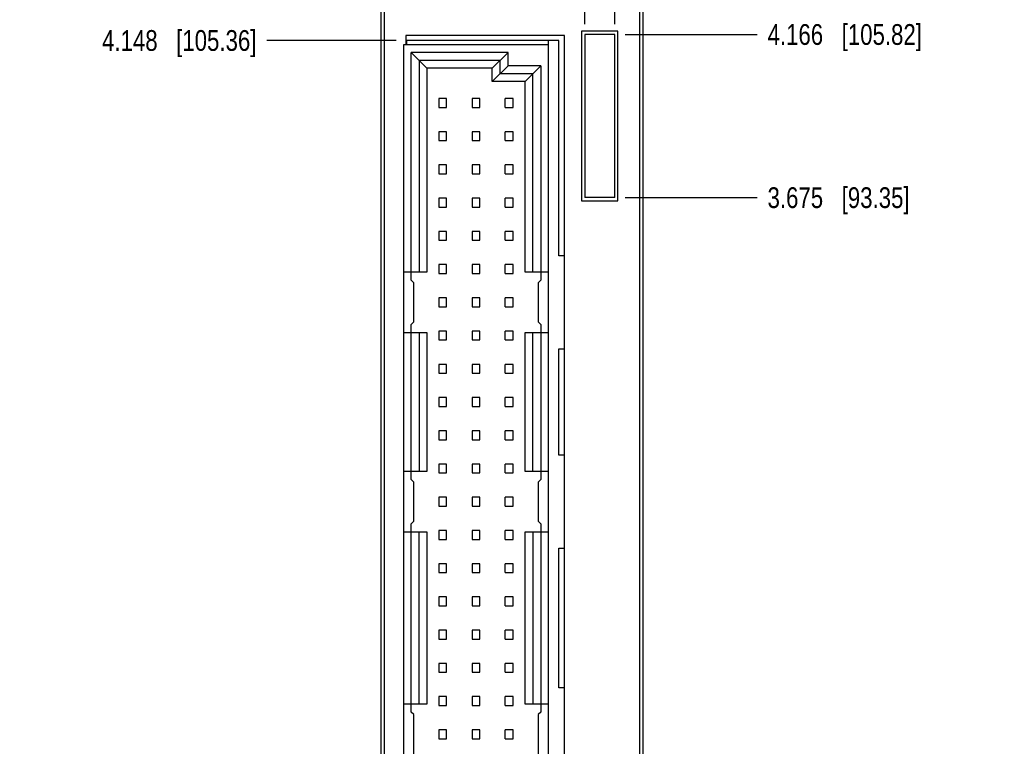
# Model space of a CAD drawing. Header units: inches. Extents: x 0 to 34, y 0 to 22.
# Tile 9 of 31: x 9.8 to 15.7, y 9.8 to 14.2. Entities that reach past the tile are written whole.
import ezdxf

# ---------------------------------------------------------------- set-up
doc = ezdxf.new("R2010")
doc.units = ezdxf.units.IN
doc.header["$LTSCALE"] = 1.87
doc.header["$MEASUREMENT"] = 0
doc.layers.get('0').update_dxf_attribs({"linetype": 'CONTINUOUS'})
doc.layers.add('DIMENSIONS', color=7, linetype='CONTINUOUS')
doc.styles.get("Standard").update_dxf_attribs({"font": 'txt', "width": 0.8})
doc.dimstyles.new('DIMSTYLE_2', dxfattribs={"dimtxt": 0.125, "dimasz": 0.18, "dimexe": 0.18, "dimexo": 0.0625, "dimgap": 0.09, "dimtad": 0, "dimtih": 1, "dimtoh": 1, "dimdec": 3, "dimlfac": 0.5, "dimzin": 4, "dimdsep": 46, "dimtxsty": 'STANDARD', "dimblk": '_FILLED', "dimblk1": '_FILLED', "dimblk2": '_FILLED', "dimcen": 0.09, "dimadec": 0, "dimazin": 0, "dimtp": 0.01, "dimtm": 0.01, "dimtfac": 1, "dimtdec": 3, "dimtofl": 0, "dimtmove": 0, "dimatfit": 3, "dimldrblk": '_FILLED', "dimfxl": 1, "dimtolj": 1, "dimtzin": 4, "dimarcsym": 0})

# ---------------------------------------------------------------- blocks, each defined once
blk = doc.blocks.new('*D11')
at = {"layer": 'DIMENSIONS', "color": 2, "linetype": 'CONTINUOUS'}
blk.add_line((13.1605, 14.1354), (13.1605, 16.3684), dxfattribs=at)
at = {"layer": 'DIMENSIONS', "color": 2, "linetype": 'CONTINUOUS', "insert": (13.098, 16.4309), "char_height": 0.125, "width": 1.325, "attachment_point": 1, "rotation": 90, "line_spacing_factor": 0.9}
blk.add_mtext('2X .319{\\Ftxt.shx;\\W1.000000;\\H0.125000; }[8.1]', dxfattribs=at)
blk = doc.blocks.new('_FILLED')
at = {"color": 0, "linetype": 'BYBLOCK'}
blk.add_solid([(0, 0), (-1, 0.174), (-1, -0.174)], dxfattribs=at)
blk = doc.blocks.new('*D12')
at = {"layer": 'DIMENSIONS', "color": 2, "linetype": 'CONTINUOUS'}
blk.add_line((13.3405, 14.1354), (13.3405, 16.3684), dxfattribs=at)
at = {"layer": 'DIMENSIONS', "color": 2, "linetype": 'CONTINUOUS', "insert": (13.278, 16.4309), "char_height": 0.125, "width": 1.525, "attachment_point": 1, "rotation": 90, "line_spacing_factor": 0.9}
blk.add_mtext('2X .409{\\Ftxt.shx;\\W1.000000;\\H0.125000; }[10.39]', dxfattribs=at)
blk = doc.blocks.new('*D15')
at = {"layer": 'DIMENSIONS', "color": 2, "linetype": 'CONTINUOUS'}
blk.add_line((13.5805, 15.6249), (14.198, 15.6249), dxfattribs=at)
at = {"layer": 'DIMENSIONS', "color": 2, "linetype": 'CONTINUOUS', "insert": (14.2605, 15.6874), "char_height": 0.125, "width": 1.425, "attachment_point": 1, "line_spacing_factor": 0.9}
blk.add_mtext('4.942{\\Ftxt.shx;\\W1.000000;\\H0.125000; }[125.53]', dxfattribs=at)
blk = doc.blocks.new('*D19')
at = {"layer": 'DIMENSIONS', "color": 2, "linetype": 'CONTINUOUS'}
blk.add_line((12.026, 14.0369), (11.247, 14.0369), dxfattribs=at)
at = {"layer": 'DIMENSIONS', "color": 2, "linetype": 'CONTINUOUS', "insert": (11.1845, 14.0994), "char_height": 0.125, "width": 1.425, "attachment_point": 3, "line_spacing_factor": 0.9}
blk.add_mtext('4.148{\\Ftxt.shx;\\W1.000000;\\H0.125000; }[105.36]', dxfattribs=at)
blk = doc.blocks.new('*D20')
at = {"layer": 'DIMENSIONS', "color": 2, "linetype": 'CONTINUOUS'}
blk.add_line((11.901, 15.0249), (11.247, 15.0249), dxfattribs=at)
at = {"layer": 'DIMENSIONS', "color": 2, "linetype": 'CONTINUOUS', "insert": (11.1845, 15.0874), "char_height": 0.125, "width": 1.425, "attachment_point": 3, "line_spacing_factor": 0.9}
blk.add_mtext('4.642{\\Ftxt.shx;\\W1.000000;\\H0.125000; }[117.91]', dxfattribs=at)
blk = doc.blocks.new('*D21')
at = {"layer": 'DIMENSIONS', "color": 2, "linetype": 'CONTINUOUS'}
blk.add_line((11.899, 15.3689), (11.247, 15.3689), dxfattribs=at)
at = {"layer": 'DIMENSIONS', "color": 2, "linetype": 'CONTINUOUS', "insert": (11.1845, 15.4314), "char_height": 0.125, "width": 1.425, "attachment_point": 3, "line_spacing_factor": 0.9}
blk.add_mtext('4.814{\\Ftxt.shx;\\W1.000000;\\H0.125000; }[122.28]', dxfattribs=at)
blk = doc.blocks.new('*D25')
at = {"layer": 'DIMENSIONS', "color": 2, "linetype": 'CONTINUOUS'}
blk.add_line((13.403, 13.0909), (14.198, 13.0909), dxfattribs=at)
at = {"layer": 'DIMENSIONS', "color": 2, "linetype": 'CONTINUOUS', "insert": (14.2605, 13.1534), "char_height": 0.125, "width": 1.325, "attachment_point": 1, "line_spacing_factor": 0.9}
blk.add_mtext('3.675{\\Ftxt.shx;\\W1.000000;\\H0.125000; }[93.35]', dxfattribs=at)
blk = doc.blocks.new('*D26')
at = {"layer": 'DIMENSIONS', "color": 2, "linetype": 'CONTINUOUS'}
blk.add_line((13.403, 14.0729), (14.198, 14.0729), dxfattribs=at)
at = {"layer": 'DIMENSIONS', "color": 2, "linetype": 'CONTINUOUS', "insert": (14.2605, 14.1354), "char_height": 0.125, "width": 1.425, "attachment_point": 1, "line_spacing_factor": 0.9}
blk.add_mtext('4.166{\\Ftxt.shx;\\W1.000000;\\H0.125000; }[105.82]', dxfattribs=at)
blk = doc.blocks.new('*D27')
at = {"layer": 'DIMENSIONS', "color": 2, "linetype": 'CONTINUOUS'}
blk.add_line((13.297, 15.3809), (14.198, 15.3809), dxfattribs=at)
at = {"layer": 'DIMENSIONS', "color": 2, "linetype": 'CONTINUOUS', "insert": (14.2605, 15.4434), "char_height": 0.125, "width": 1.425, "attachment_point": 1, "line_spacing_factor": 0.9}
blk.add_mtext('4.820{\\Ftxt.shx;\\W1.000000;\\H0.125000; }[122.43]', dxfattribs=at)

msp = doc.modelspace()

# ---------------------------------------------------------------- linework, layer by layer
at = {"color": 7, "linetype": 'CONTINUOUS'}
for p, q in [((11.9345, 5.4969), (11.9345, 15.6249)), ((13.5105, 15.6249), (13.5105, 5.4969)), ((11.9545, 5.5569), (11.9545, 15.5649)), ((13.4905, 15.5649), (13.4905, 5.5569)), ((12.0845, 14.0669), (12.0845, 14.0113)), ((13.0385, 14.0669), (12.0845, 14.0669)), ((13.0385, 7.0529), (13.0385, 14.0669)), ((13.1405, 14.0929), (13.1405, 13.0709)), ((13.3605, 14.0929), (13.1405, 14.0929)), ((13.1605, 14.0729), (13.1605, 13.0909)), ((13.3405, 14.0729), (13.1605, 14.0729)), ((13.3405, 13.0909), (13.3405, 14.0729)), ((13.3605, 13.0709), (13.3605, 14.0929)), ((12.0687, 14.0113), (12.0687, 7.1105)), ((12.9427, 14.0113), (12.0687, 14.0113)), ((12.0885, 14.0369), (12.0885, 14.0113)), ((13.0045, 14.0369), (12.0885, 14.0369)), ((12.9427, 7.0829), (12.9427, 14.0369)), ((13.0045, 12.7409), (13.0045, 14.0369)), ((12.1159, 12.5947), (12.1159, 13.964)), ((12.1159, 13.964), (12.2104, 13.8695)), ((12.6986, 13.964), (12.1159, 13.964)), ((12.6041, 13.8695), (12.6986, 13.964)), ((12.6986, 13.8853), (12.6986, 13.964)), ((12.1632, 13.9168), (12.1632, 12.642)), ((12.6514, 13.9168), (12.1632, 13.9168)), ((12.2104, 13.8695), (12.2104, 12.642)), ((12.6041, 13.8695), (12.2104, 13.8695)), ((12.6041, 13.7908), (12.6986, 13.8853)), ((12.6041, 13.7908), (12.6041, 13.8695)), ((12.6514, 13.838), (12.6514, 13.9168)), ((12.8955, 13.8853), (12.6986, 13.8853)), ((12.801, 13.7908), (12.8955, 13.8853)), ((12.8955, 13.8853), (12.8955, 12.5947)), ((12.6514, 13.838), (12.8482, 13.838)), ((12.8482, 12.642), (12.8482, 13.838)), ((12.801, 13.7908), (12.6041, 13.7908)), ((12.801, 12.642), (12.801, 13.7908)), ((12.2821, 13.6876), (12.2821, 13.6341)), ((12.3293, 13.6876), (12.2821, 13.6876)), ((12.2821, 13.6341), (12.3293, 13.6341)), ((12.3293, 13.6341), (12.3293, 13.6876)), ((12.4821, 13.6876), (12.4821, 13.6341)), ((12.5293, 13.6876), (12.4821, 13.6876)), ((12.4821, 13.6341), (12.5293, 13.6341)), ((12.5293, 13.6341), (12.5293, 13.6876)), ((12.6821, 13.6341), (12.6821, 13.6876)), ((12.7293, 13.6876), (12.6821, 13.6876)), ((12.6821, 13.6341), (12.7293, 13.6341)), ((12.7293, 13.6341), (12.7293, 13.6876)), ((12.2821, 13.4876), (12.2821, 13.4341)), ((12.3293, 13.4876), (12.2821, 13.4876)), ((12.3293, 13.4341), (12.3293, 13.4876)), ((12.4821, 13.4876), (12.4821, 13.4341)), ((12.5293, 13.4876), (12.4821, 13.4876)), ((12.5293, 13.4341), (12.5293, 13.4876)), ((12.6821, 13.4341), (12.6821, 13.4876)), ((12.7293, 13.4876), (12.6821, 13.4876)), ((12.7293, 13.4341), (12.7293, 13.4876)), ((12.2821, 13.4341), (12.3293, 13.4341)), ((12.4821, 13.4341), (12.5293, 13.4341)), ((12.6821, 13.4341), (12.7293, 13.4341)), ((12.2821, 13.2876), (12.2821, 13.2341)), ((12.3293, 13.2876), (12.2821, 13.2876)), ((12.3293, 13.2341), (12.3293, 13.2876)), ((12.4821, 13.2876), (12.4821, 13.2341)), ((12.5293, 13.2876), (12.4821, 13.2876)), ((12.5293, 13.2341), (12.5293, 13.2876)), ((12.6821, 13.2341), (12.6821, 13.2876)), ((12.7293, 13.2876), (12.6821, 13.2876)), ((12.7293, 13.2341), (12.7293, 13.2876)), ((12.2821, 13.2341), (12.3293, 13.2341)), ((12.4821, 13.2341), (12.5293, 13.2341)), ((12.6821, 13.2341), (12.7293, 13.2341)), ((12.2821, 13.0876), (12.2821, 13.0341)), ((12.3293, 13.0876), (12.2821, 13.0876)), ((12.3293, 13.0341), (12.3293, 13.0876)), ((12.4821, 13.0876), (12.4821, 13.0341)), ((12.5293, 13.0876), (12.4821, 13.0876)), ((12.5293, 13.0341), (12.5293, 13.0876)), ((12.6821, 13.0341), (12.6821, 13.0876)), ((12.7293, 13.0876), (12.6821, 13.0876)), ((12.7293, 13.0341), (12.7293, 13.0876)), ((13.1405, 13.0709), (13.3605, 13.0709)), ((13.3405, 13.0909), (13.1605, 13.0909)), ((12.2821, 13.0341), (12.3293, 13.0341)), ((12.4821, 13.0341), (12.5293, 13.0341)), ((12.6821, 13.0341), (12.7293, 13.0341)), ((12.2821, 12.8876), (12.2821, 12.8341)), ((12.3293, 12.8876), (12.2821, 12.8876)), ((12.3293, 12.8341), (12.3293, 12.8876)), ((12.4821, 12.8876), (12.4821, 12.8341)), ((12.5293, 12.8876), (12.4821, 12.8876)), ((12.5293, 12.8341), (12.5293, 12.8876)), ((12.6821, 12.8341), (12.6821, 12.8876)), ((12.7293, 12.8876), (12.6821, 12.8876)), ((12.7293, 12.8341), (12.7293, 12.8876)), ((12.2821, 12.8341), (12.3293, 12.8341)), ((12.4821, 12.8341), (12.5293, 12.8341)), ((12.6821, 12.8341), (12.7293, 12.8341)), ((12.2821, 12.6876), (12.2821, 12.6341)), ((12.3293, 12.6876), (12.2821, 12.6876)), ((12.3293, 12.6341), (12.3293, 12.6876)), ((12.4821, 12.6876), (12.4821, 12.6341)), ((12.5293, 12.6876), (12.4821, 12.6876)), ((12.5293, 12.6341), (12.5293, 12.6876)), ((12.6821, 12.6341), (12.6821, 12.6876)), ((12.7293, 12.6876), (12.6821, 12.6876)), ((12.7293, 12.6341), (12.7293, 12.6876)), ((13.0385, 12.7409), (13.0045, 12.7409)), ((12.2104, 12.642), (12.0687, 12.642)), ((12.2821, 12.6341), (12.3293, 12.6341)), ((12.4821, 12.6341), (12.5293, 12.6341)), ((12.6821, 12.6341), (12.7293, 12.6341)), ((12.9427, 12.642), (12.801, 12.642)), ((12.1317, 12.579), (12.1159, 12.5947)), ((12.1317, 12.3427), (12.1317, 12.579)), ((12.8955, 12.5947), (12.8797, 12.579)), ((12.8797, 12.579), (12.8797, 12.3427)), ((12.2821, 12.4876), (12.2821, 12.4341)), ((12.3293, 12.4876), (12.2821, 12.4876)), ((12.3293, 12.4341), (12.3293, 12.4876)), ((12.4821, 12.4876), (12.4821, 12.4341)), ((12.5293, 12.4876), (12.4821, 12.4876)), ((12.5293, 12.4341), (12.5293, 12.4876)), ((12.6821, 12.4341), (12.6821, 12.4876)), ((12.7293, 12.4876), (12.6821, 12.4876)), ((12.7293, 12.4341), (12.7293, 12.4876)), ((12.2821, 12.4341), (12.3293, 12.4341)), ((12.4821, 12.4341), (12.5293, 12.4341)), ((12.6821, 12.4341), (12.7293, 12.4341)), ((12.1159, 12.327), (12.1317, 12.3427)), ((12.1159, 11.3947), (12.1159, 12.327)), ((12.8797, 12.3427), (12.8955, 12.327)), ((12.8955, 12.327), (12.8955, 11.3947)), ((12.0687, 12.2798), (12.2104, 12.2798)), ((12.1632, 12.2798), (12.1632, 11.442)), ((12.2104, 12.2798), (12.2104, 11.442)), ((12.2821, 12.2876), (12.2821, 12.2341)), ((12.3293, 12.2876), (12.2821, 12.2876)), ((12.3293, 12.2341), (12.3293, 12.2876)), ((12.4821, 12.2876), (12.4821, 12.2341)), ((12.5293, 12.2876), (12.4821, 12.2876)), ((12.5293, 12.2341), (12.5293, 12.2876)), ((12.6821, 12.2341), (12.6821, 12.2876)), ((12.7293, 12.2876), (12.6821, 12.2876)), ((12.7293, 12.2341), (12.7293, 12.2876)), ((12.801, 11.442), (12.801, 12.2798)), ((12.801, 12.2798), (12.9427, 12.2798)), ((12.8482, 11.442), (12.8482, 12.2798)), ((12.2821, 12.2341), (12.3293, 12.2341)), ((12.4821, 12.2341), (12.5293, 12.2341)), ((12.6821, 12.2341), (12.7293, 12.2341)), ((13.0045, 11.5409), (13.0045, 12.1809)), ((13.0045, 12.1809), (13.0385, 12.1809)), ((12.2821, 12.0876), (12.2821, 12.0341)), ((12.3293, 12.0876), (12.2821, 12.0876)), ((12.2821, 12.0341), (12.3293, 12.0341)), ((12.3293, 12.0341), (12.3293, 12.0876)), ((12.4821, 12.0876), (12.4821, 12.0341)), ((12.5293, 12.0876), (12.4821, 12.0876)), ((12.4821, 12.0341), (12.5293, 12.0341)), ((12.5293, 12.0341), (12.5293, 12.0876)), ((12.6821, 12.0341), (12.6821, 12.0876)), ((12.7293, 12.0876), (12.6821, 12.0876)), ((12.6821, 12.0341), (12.7293, 12.0341)), ((12.7293, 12.0341), (12.7293, 12.0876)), ((12.2821, 11.8876), (12.2821, 11.8341)), ((12.3293, 11.8876), (12.2821, 11.8876)), ((12.3293, 11.8341), (12.3293, 11.8876)), ((12.4821, 11.8876), (12.4821, 11.8341)), ((12.5293, 11.8876), (12.4821, 11.8876)), ((12.5293, 11.8341), (12.5293, 11.8876)), ((12.6821, 11.8341), (12.6821, 11.8876)), ((12.7293, 11.8876), (12.6821, 11.8876)), ((12.7293, 11.8341), (12.7293, 11.8876)), ((12.2821, 11.8341), (12.3293, 11.8341)), ((12.4821, 11.8341), (12.5293, 11.8341)), ((12.6821, 11.8341), (12.7293, 11.8341)), ((12.2821, 11.6876), (12.2821, 11.6341)), ((12.3293, 11.6876), (12.2821, 11.6876)), ((12.3293, 11.6341), (12.3293, 11.6876)), ((12.4821, 11.6876), (12.4821, 11.6341)), ((12.5293, 11.6876), (12.4821, 11.6876)), ((12.5293, 11.6341), (12.5293, 11.6876)), ((12.6821, 11.6341), (12.6821, 11.6876)), ((12.7293, 11.6876), (12.6821, 11.6876)), ((12.7293, 11.6341), (12.7293, 11.6876)), ((12.2821, 11.6341), (12.3293, 11.6341)), ((12.4821, 11.6341), (12.5293, 11.6341)), ((12.6821, 11.6341), (12.7293, 11.6341)), ((13.0385, 11.5409), (13.0045, 11.5409)), ((12.2104, 11.442), (12.0687, 11.442)), ((12.2821, 11.4876), (12.2821, 11.4341)), ((12.3293, 11.4876), (12.2821, 11.4876)), ((12.3293, 11.4341), (12.3293, 11.4876)), ((12.4821, 11.4876), (12.4821, 11.4341)), ((12.5293, 11.4876), (12.4821, 11.4876)), ((12.5293, 11.4341), (12.5293, 11.4876)), ((12.6821, 11.4341), (12.6821, 11.4876)), ((12.7293, 11.4876), (12.6821, 11.4876)), ((12.7293, 11.4341), (12.7293, 11.4876)), ((12.9427, 11.442), (12.801, 11.442)), ((12.1317, 11.379), (12.1159, 11.3947)), ((12.1317, 11.1427), (12.1317, 11.379)), ((12.2821, 11.4341), (12.3293, 11.4341)), ((12.4821, 11.4341), (12.5293, 11.4341)), ((12.6821, 11.4341), (12.7293, 11.4341)), ((12.8955, 11.3947), (12.8797, 11.379)), ((12.8797, 11.379), (12.8797, 11.1427)), ((12.2821, 11.2876), (12.2821, 11.2341)), ((12.3293, 11.2876), (12.2821, 11.2876)), ((12.3293, 11.2341), (12.3293, 11.2876)), ((12.4821, 11.2876), (12.4821, 11.2341)), ((12.5293, 11.2876), (12.4821, 11.2876)), ((12.5293, 11.2341), (12.5293, 11.2876)), ((12.6821, 11.2341), (12.6821, 11.2876)), ((12.7293, 11.2876), (12.6821, 11.2876)), ((12.7293, 11.2341), (12.7293, 11.2876)), ((12.2821, 11.2341), (12.3293, 11.2341)), ((12.4821, 11.2341), (12.5293, 11.2341)), ((12.6821, 11.2341), (12.7293, 11.2341)), ((12.1159, 11.127), (12.1317, 11.1427)), ((12.8797, 11.1427), (12.8955, 11.127)), ((12.1159, 9.9947), (12.1159, 11.127)), ((12.2821, 11.0876), (12.2821, 11.0341)), ((12.3293, 11.0876), (12.2821, 11.0876)), ((12.3293, 11.0341), (12.3293, 11.0876)), ((12.4821, 11.0876), (12.4821, 11.0341)), ((12.5293, 11.0876), (12.4821, 11.0876)), ((12.5293, 11.0341), (12.5293, 11.0876)), ((12.6821, 11.0341), (12.6821, 11.0876)), ((12.7293, 11.0876), (12.6821, 11.0876)), ((12.7293, 11.0341), (12.7293, 11.0876)), ((12.8955, 11.127), (12.8955, 9.9947)), ((12.0687, 11.0798), (12.2104, 11.0798)), ((12.1632, 10.042), (12.1632, 11.0798)), ((12.2104, 11.0798), (12.2104, 10.042)), ((12.2821, 11.0341), (12.3293, 11.0341)), ((12.4821, 11.0341), (12.5293, 11.0341)), ((12.6821, 11.0341), (12.7293, 11.0341)), ((12.801, 10.042), (12.801, 11.0798)), ((12.801, 11.0798), (12.9427, 11.0798)), ((12.8482, 11.0798), (12.8482, 10.042)), ((13.0045, 10.1409), (13.0045, 10.9809)), ((13.0045, 10.9809), (13.0385, 10.9809)), ((12.2821, 10.8876), (12.2821, 10.8341)), ((12.3293, 10.8876), (12.2821, 10.8876)), ((12.3293, 10.8341), (12.3293, 10.8876)), ((12.4821, 10.8876), (12.4821, 10.8341)), ((12.5293, 10.8876), (12.4821, 10.8876)), ((12.5293, 10.8341), (12.5293, 10.8876)), ((12.6821, 10.8341), (12.6821, 10.8876)), ((12.7293, 10.8876), (12.6821, 10.8876)), ((12.7293, 10.8341), (12.7293, 10.8876)), ((12.2821, 10.8341), (12.3293, 10.8341)), ((12.4821, 10.8341), (12.5293, 10.8341)), ((12.6821, 10.8341), (12.7293, 10.8341)), ((12.2821, 10.6876), (12.2821, 10.6341)), ((12.3293, 10.6876), (12.2821, 10.6876)), ((12.3293, 10.6341), (12.3293, 10.6876)), ((12.4821, 10.6876), (12.4821, 10.6341)), ((12.5293, 10.6876), (12.4821, 10.6876)), ((12.5293, 10.6341), (12.5293, 10.6876)), ((12.6821, 10.6341), (12.6821, 10.6876)), ((12.7293, 10.6876), (12.6821, 10.6876)), ((12.7293, 10.6341), (12.7293, 10.6876)), ((12.2821, 10.6341), (12.3293, 10.6341)), ((12.4821, 10.6341), (12.5293, 10.6341)), ((12.6821, 10.6341), (12.7293, 10.6341)), ((12.2821, 10.4876), (12.2821, 10.4341)), ((12.3293, 10.4876), (12.2821, 10.4876)), ((12.2821, 10.4341), (12.3293, 10.4341)), ((12.3293, 10.4341), (12.3293, 10.4876)), ((12.4821, 10.4876), (12.4821, 10.4341)), ((12.5293, 10.4876), (12.4821, 10.4876)), ((12.4821, 10.4341), (12.5293, 10.4341)), ((12.5293, 10.4341), (12.5293, 10.4876)), ((12.6821, 10.4341), (12.6821, 10.4876)), ((12.7293, 10.4876), (12.6821, 10.4876)), ((12.6821, 10.4341), (12.7293, 10.4341)), ((12.7293, 10.4341), (12.7293, 10.4876)), ((12.2821, 10.2876), (12.2821, 10.2341)), ((12.3293, 10.2876), (12.2821, 10.2876)), ((12.3293, 10.2341), (12.3293, 10.2876)), ((12.4821, 10.2876), (12.4821, 10.2341)), ((12.5293, 10.2876), (12.4821, 10.2876)), ((12.5293, 10.2341), (12.5293, 10.2876)), ((12.6821, 10.2341), (12.6821, 10.2876)), ((12.7293, 10.2876), (12.6821, 10.2876)), ((12.7293, 10.2341), (12.7293, 10.2876)), ((12.2821, 10.2341), (12.3293, 10.2341)), ((12.4821, 10.2341), (12.5293, 10.2341)), ((12.6821, 10.2341), (12.7293, 10.2341)), ((13.0385, 10.1409), (13.0045, 10.1409)), ((12.2821, 10.0876), (12.2821, 10.0341)), ((12.3293, 10.0876), (12.2821, 10.0876)), ((12.3293, 10.0341), (12.3293, 10.0876)), ((12.5293, 10.0876), (12.4821, 10.0876)), ((12.4821, 10.0876), (12.4821, 10.0341)), ((12.5293, 10.0341), (12.5293, 10.0876)), ((12.7293, 10.0876), (12.6821, 10.0876)), ((12.6821, 10.0341), (12.6821, 10.0876)), ((12.7293, 10.0341), (12.7293, 10.0876)), ((12.2104, 10.042), (12.0687, 10.042)), ((12.2821, 10.0341), (12.3293, 10.0341)), ((12.4821, 10.0341), (12.5293, 10.0341)), ((12.6821, 10.0341), (12.7293, 10.0341)), ((12.9427, 10.042), (12.801, 10.042)), ((12.1317, 9.979), (12.1159, 9.9947)), ((12.1317, 9.7427), (12.1317, 9.979)), ((12.8955, 9.9947), (12.8797, 9.979)), ((12.8797, 9.979), (12.8797, 9.7427)), ((12.3293, 9.8876), (12.2821, 9.8876)), ((12.2821, 9.8876), (12.2821, 9.8341)), ((12.3293, 9.8341), (12.3293, 9.8876)), ((12.5293, 9.8876), (12.4821, 9.8876)), ((12.4821, 9.8876), (12.4821, 9.8341)), ((12.5293, 9.8341), (12.5293, 9.8876)), ((12.7293, 9.8876), (12.6821, 9.8876)), ((12.6821, 9.8341), (12.6821, 9.8876)), ((12.7293, 9.8341), (12.7293, 9.8876)), ((12.2821, 9.8341), (12.3293, 9.8341)), ((12.4821, 9.8341), (12.5293, 9.8341)), ((12.6821, 9.8341), (12.7293, 9.8341))]:
    msp.add_line(p, q, dxfattribs=at)

# ---------------------------------------------------------------- dimensions: what is measured, and where the dimension line sits
at = {"layer": 'DIMENSIONS', "color": 2, "linetype": 'CONTINUOUS'}
for feature_location, picture, middle in [((13.3405, 14.1354), '*D12', (13.3405, 17.1934)), ((13.1605, 14.1354), '*D11', (13.1605, 17.0934))]:
    dim = msp.add_ordinate_dim(feature_location=feature_location, offset=(0, 2.233), dtype=1, origin=(12.5225, 14.0729), text='2X <>', dimstyle='DIMSTYLE_2', dxfattribs=at)
    dim.commit()
    dim.dimension.update_dxf_attribs({"geometry": picture, "text_midpoint": middle})
for feature_location, offset, origin, picture, middle in [((13.5805, 15.6249), (0.6176, 0), (12.2105, 5.7409), '*D15', (14.973, 15.6249)), ((11.899, 15.3689), (-0.652, 0), (11.9615, 5.7409), '*D21', (10.172, 15.3689)), ((13.297, 15.3809), (0.901, 0), (13.2345, 5.7409), '*D27', (14.973, 15.3809)), ((11.901, 15.0249), (-0.654, 0), (11.9635, 5.7409), '*D20', (10.172, 15.0249)), ((12.026, 14.0369), (-0.779, 0), (12.0885, 5.7409), '*D19', (10.172, 14.0369)), ((13.403, 14.0729), (0.795, 0), (13.3405, 5.7409), '*D26', (14.973, 14.0729)), ((13.403, 13.0909), (0.795, 0), (13.3405, 5.7409), '*D25', (14.923, 13.0909))]:
    dim = msp.add_ordinate_dim(feature_location=feature_location, offset=offset, dtype=0, origin=origin, dimstyle='DIMSTYLE_2', dxfattribs=at)
    dim.commit()
    dim.dimension.update_dxf_attribs({"geometry": picture, "text_midpoint": middle})

doc.saveas('drawing.dxf')
